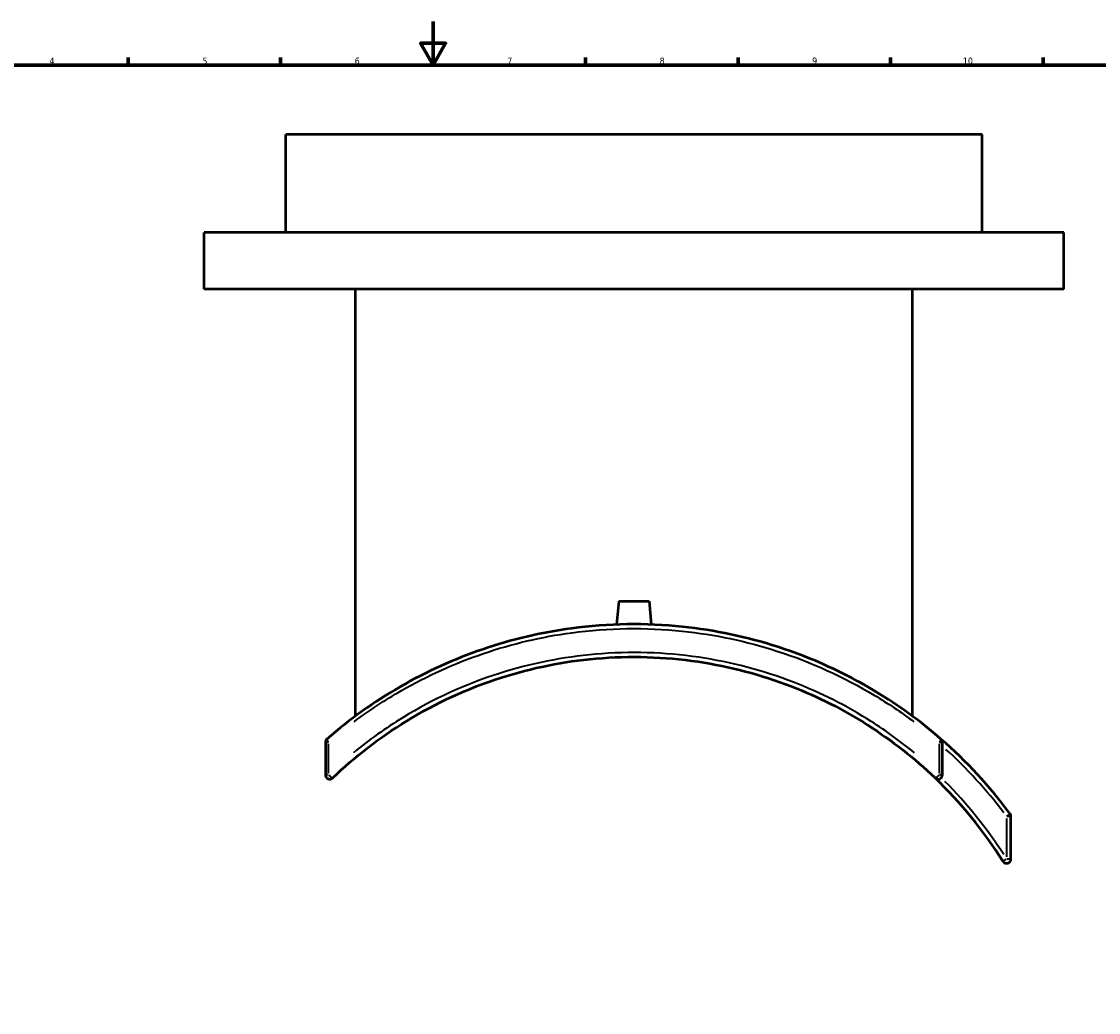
# Model space of a CAD drawing. Header units: millimetres. Extents: x -263 to 1332, y -937 to 1214.
# Tile 5 of 8: x 231 to 726, y 139 to 594. Entities that reach past the tile are written whole.
import ezdxf

# ---------------------------------------------------------------- set-up
doc = ezdxf.new("R2010")
doc.units = ezdxf.units.MM
for name, color, linetype, lineweight in [('Border (ANSI)', 7, 'Continuous', 70), ('Visible (ANSI)', 7, 'Continuous', 50), ('Visible Narrow (ANSI)', 7, 'Continuous', 35)]:
    doc.layers.add(name, color=color, linetype=linetype, lineweight=lineweight)
doc.styles.add('Note Text (ANSI)', font='tahoma.ttf')

# ---------------------------------------------------------------- blocks, each defined once
blk = doc.blocks.new('Borders Default Border')
at = {"layer": 'Border (ANSI)'}
for p, q in [((280.33, 574), (280.33, 577.45)), ((350.42, 574), (350.42, 577.45)), ((490.58, 574), (490.58, 577.45)), ((560.67, 574), (560.67, 577.45)), ((630.75, 574), (630.75, 577.45)), ((700.83, 574), (700.83, 577.45))]:
    blk.add_line(p, q, dxfattribs=at)
at = {"layer": 'Border (ANSI)', "flags": 128}
for points in [[(420.5, 594), (420.5, 574), (414.73, 584), (426.27, 584), (420.5, 574)], [(20, 20), (20, 574), (821, 574), (821, 20), (20, 20)]]:
    blk.add_lwpolyline(points, dxfattribs=at)
at = {"layer": 'Border (ANSI)', "color": 230, "true_color": 0xff0080, "attachment_point": 7, "style": 'Note Text (ANSI)'}
for s, insert, char_height in [('4', (244.23, 574.4), 3.05), ('5', (314.48, 574.34), 3.05), ('6', (384.49, 574.34), 3.05), ('7', (454.6, 574.4), 3.05), ('8', (524.63, 574.33), 3.05), ('9', (594.7, 574.34), 3.05), ('10', (663.96, 574.34), 3.048)]:
    blk.add_mtext(s, dxfattribs=dict(at, insert=insert, char_height=char_height))

msp = doc.modelspace()

# ---------------------------------------------------------------- linework, layer by layer
at = {"layer": 'Visible (ANSI)'}
for p, q in [((672.781, 542.036), (352.781, 542.036)), ((352.781, 497.036), (352.781, 542.036)), ((672.781, 497.036), (672.781, 542.036)), ((710.281, 497.036), (315.281, 497.036)), ((315.281, 471.036), (315.281, 497.036)), ((710.281, 471.036), (710.281, 497.036)), ((710.281, 471.036), (315.281, 471.036)), ((384.781, 274.782), (384.781, 471.036)), ((640.781, 274.782), (640.781, 471.036)), ((505.781, 327.636), (504.841, 316.89)), ((505.781, 327.636), (519.781, 327.636)), ((519.781, 327.636), (520.721, 316.89)), ((371.031, 262.781), (371.031, 247.892)), ((654.531, 247.892), (654.531, 262.781)), ((686.031, 209.169), (686.031, 228.695))]:
    msp.add_line(p, q, dxfattribs=at)
for centre, radius, start, end in [((373.031, 262.781), 2, 131.00336, 180), ((652.531, 262.781), 2, 0, 48.99664), ((512.781, 102.036), 215, 36.48711, 48.99664), ((373.031, 247.892), 2, 180, 313.77528), ((652.531, 247.892), 2, 226.22472, 0), ((512.781, 102.036), 200, 32.02981, 46.22472), ((684.031, 228.695), 2, 0, 36.48711), ((684.031, 209.169), 2, 212.02981, 0)]:
    msp.add_arc(centre, radius, start, end, dxfattribs=at)
for points, knots in [([(653.843, 264.291), (644.492, 272.42), (634.422, 279.754), (609.713, 294.644), (594.63, 301.536), (564.716, 311.199), (550.02, 314.316), (518.171, 317.644), (500.965, 317.386), (470.166, 313.238), (456.472, 309.999), (430.06, 300.977), (417.342, 295.189), (393.36, 281.355), (382.097, 273.313), (371.719, 264.291)], [-30.8292576, -30.8292576, -30.8292576, -30.8292576, -27.0535961, -27.0535961, -22.088265, -22.088265, -17.6329627, -17.6329627, -12.5610823, -12.5610823, -8.3809026, -8.3809026, -4.1904538, -4.1904538, 0, 0, 0, 0]), ([(374.415, 246.448), (384.69, 256.293), (396.027, 265.049), (421.84, 280.879), (436.531, 287.634), (465.956, 297.036), (480.575, 299.984), (510.953, 302.639), (526.724, 302.161), (556.879, 297.679), (571.287, 293.855), (597.386, 283.744), (609.207, 277.748), (631.367, 263.623), (641.705, 255.496), (651.148, 246.448)], [-31.2023614, -31.2023614, -31.2023614, -31.2023614, -26.7909649, -26.7909649, -21.8646805, -21.8646805, -17.3623342, -17.3623342, -12.6191465, -12.6191465, -8.108406, -8.108406, -4.0542055, -4.0542055, 0, 0, 0, 0])]:
    msp.add_open_spline(points, degree=3, knots=knots, dxfattribs=at)
at = {"layer": 'Visible Narrow (ANSI)'}
for p, q in [((371.035, 262.781), (372.336, 262.781)), ((653.227, 262.781), (654.527, 262.781)), ((372.457, 248.637), (372.457, 262.037)), ((653.105, 262.037), (653.105, 248.637)), ((372.336, 247.892), (371.035, 247.892)), ((654.527, 247.892), (653.227, 247.892)), ((684.031, 227.719), (684.031, 210.145)), ((684.157, 228.788), (685.634, 229.881)), ((686.025, 228.695), (684.188, 228.695)), ((682.341, 208.112), (683.898, 209.086)), ((684.188, 209.169), (686.025, 209.169))]:
    msp.add_line(p, q, dxfattribs=at)
for radius, start, end in [(213, 37.07675, 47.69021), (202, 32.71119, 44.97605)]:
    msp.add_arc((512.781, 102.036), radius, start, end, dxfattribs=at)
for centre, major_axis, ratio, start_param, end_param in [((373.031, 262.781), (-1.312, 1.509), 0.2205487, 0.0690676, 1.3122853), ((652.531, 262.781), (1.312, 1.509), 0.2205487, 4.9709, 6.2141177), ((373.031, 247.892), (1.384, -1.444), 0.2114532, 4.6010281, 6.1946507), ((652.531, 247.892), (-1.384, -1.444), 0.2114532, 0.0885346, 1.6821572)]:
    msp.add_ellipse(centre, major_axis=major_axis, ratio=ratio, start_param=start_param, end_param=end_param, dxfattribs=at)
for points, knots in [([(384.2, 272.244), (391.122, 277.431), (398.373, 282.208), (417.842, 293.392), (430.493, 299.126), (456.766, 308.065), (470.389, 311.273), (501.027, 315.383), (518.142, 315.638), (549.825, 312.341), (564.444, 309.253), (594.202, 299.681), (609.206, 292.853), (629.451, 280.703), (635.524, 276.619), (641.362, 272.244)], [1.5414629, 1.5414629, 1.5414629, 1.5414629, 4.1904538, 4.1904538, 8.3809026, 8.3809026, 12.5610823, 12.5610823, 17.6329627, 17.6329627, 22.088265, 22.088265, 27.0535961, 27.0535961, 29.2877947, 29.2877947, 29.2877947, 29.2877947]), ([(641.655, 258.02), (635.348, 263.188), (628.721, 267.983), (610.571, 279.505), (598.583, 285.561), (572.115, 295.773), (557.502, 299.636), (526.922, 304.162), (510.927, 304.645), (480.12, 301.964), (465.294, 298.986), (435.452, 289.49), (420.553, 282.668), (398.749, 269.351), (391.119, 263.929), (383.908, 258.021)], [1.5601181, 1.5601181, 1.5601181, 1.5601181, 4.0542055, 4.0542055, 8.108406, 8.108406, 12.6191465, 12.6191465, 17.3623342, 17.3623342, 21.8646805, 21.8646805, 26.7909649, 26.7909649, 29.6422433, 29.6422433, 29.6422433, 29.6422433])]:
    msp.add_open_spline(points, degree=3, knots=knots, dxfattribs=at)

# ---------------------------------------------------------------- block references
msp.add_blockref('Borders Default Border', (0, 0))

doc.saveas('drawing.dxf')
